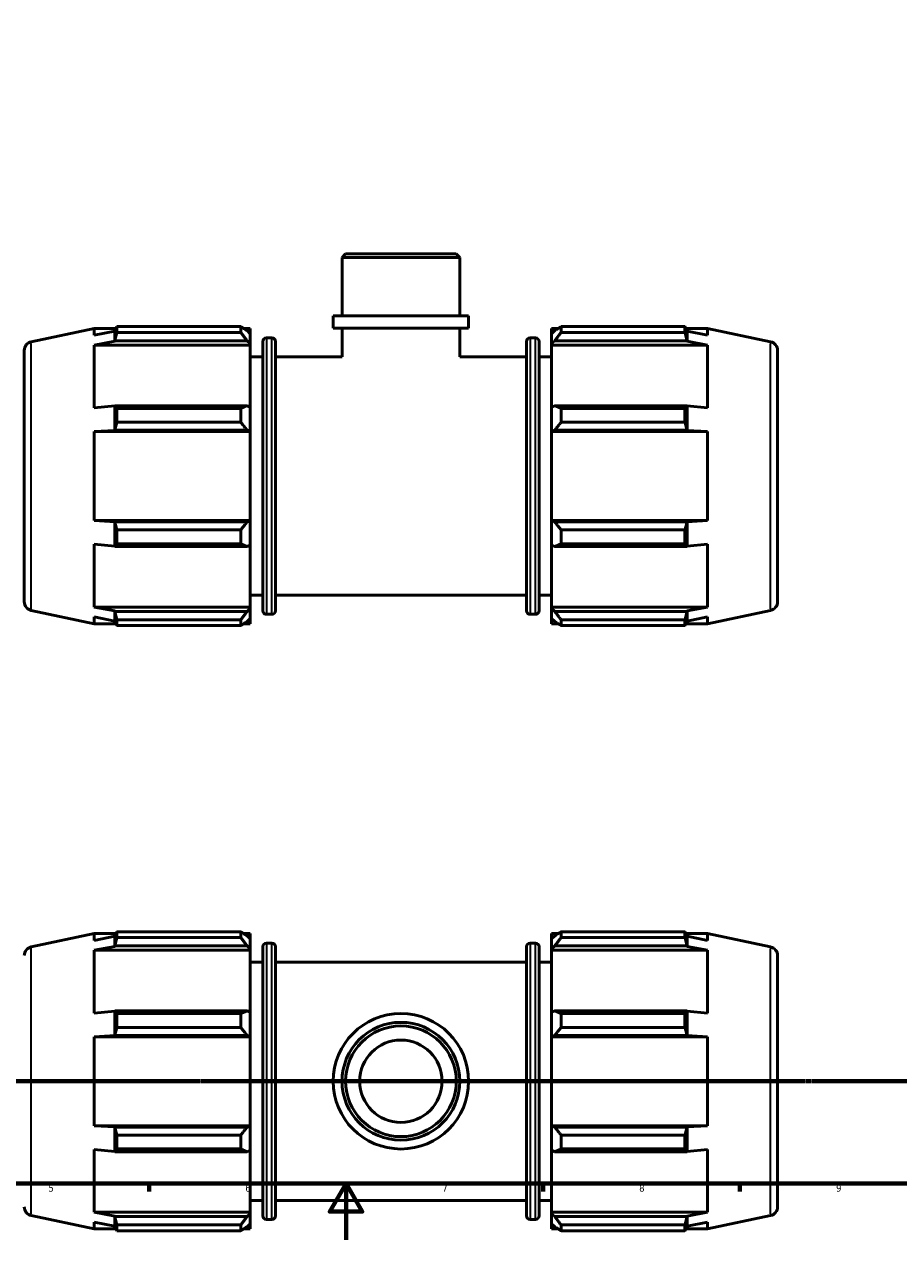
# Model space of a CAD drawing. Header units: millimetres. Extents: x 0 to 931, y 0 to 865.
# Tile 2 of 6: x 306 to 617, y 0 to 432. Entities that reach past the tile are written whole.
import ezdxf

# ---------------------------------------------------------------- set-up
doc = ezdxf.new("R2010")
doc.units = ezdxf.units.MM
doc.linetypes.add('CHAIN', pattern=[0.7087, 0.4724, -0.0591, 0.1181, -0.0591])
for name, color, linetype, lineweight in [('Border (ISO)', 7, 'Continuous', 70), ('Section Line (ISO)', 7, 'CHAIN', 70), ('Visible (ISO)', 7, 'Continuous', 50), ('Visible Narrow (ISO)', 7, 'Continuous', 35)]:
    doc.layers.add(name, color=color, linetype=linetype, lineweight=lineweight)
doc.styles.add('Label Text (ISO)', font='tahoma.ttf')
doc.styles.add('Note Text (ISO)', font='tahoma.ttf')

# ---------------------------------------------------------------- blocks, each defined once
blk = doc.blocks.new('Borders Default Border')
at = {"layer": 'Border (ISO)'}
for p, q in [((350.42, 20), (350.42, 17.1)), ((490.58, 20), (490.58, 17.1)), ((560.67, 20), (560.67, 17.1))]:
    blk.add_line(p, q, dxfattribs=at)
at = {"layer": 'Border (ISO)', "flags": 128}
for points in [[(20, 20), (20, 574), (821, 574), (821, 20), (20, 20)], [(420.5, 0), (420.5, 20), (414.73, 10), (426.27, 10), (420.5, 20)]]:
    blk.add_lwpolyline(points, dxfattribs=at)
at = {"layer": 'Border (ISO)', "color": 232, "true_color": 0xca0064, "char_height": 2.5, "attachment_point": 7, "style": 'Note Text (ISO)'}
for s, insert in [('5', (314.64, 17.05)), ('6', (384.66, 17.05)), ('7', (454.77, 17.1)), ('8', (524.81, 17.04)), ('9', (594.88, 17.05))]:
    blk.add_mtext(s, dxfattribs=dict(at, insert=insert))
blk = doc.blocks.new('2dTransSection0')
at = {"layer": 'Section Line (ISO)', "linetype": 'CHAIN'}
blk.add_line((180.86, 56.35), (765.34, 56.35), dxfattribs=at)
at = {"layer": 'Section Line (ISO)', "linetype": 'Continuous', "lineweight": 140}
for p, q in [((180.86, 56.35), (191.65, 56.35)), ((754.55, 56.35), (765.34, 56.35))]:
    blk.add_line(p, q, dxfattribs=at)
at = {"layer": 'Section Line (ISO)', "linetype": 'Continuous'}
for p, q in [((186.25, 56.35), (185.75, 53.85)), ((186.25, 53.85), (186.25, 56.35)), ((186.75, 53.85), (186.25, 56.35)), ((759.95, 56.35), (759.45, 53.85)), ((759.95, 53.85), (759.95, 56.35)), ((760.45, 53.85), (759.95, 56.35)), ((185.75, 53.85), (186.75, 53.85)), ((186.25, 48.99), (186.25, 53.85)), ((759.45, 53.85), (760.45, 53.85)), ((759.95, 48.99), (759.95, 53.85))]:
    blk.add_line(p, q, dxfattribs=at)
at = {"layer": 'Section Line (ISO)', "linetype": 'Continuous', "flags": 128}
for points in [[(186.75, 53.85), (186.25, 56.35), (185.75, 53.85), (186.75, 53.85)], [(760.45, 53.85), (759.95, 56.35), (759.45, 53.85), (760.45, 53.85)]]:
    blk.add_lwpolyline(points, dxfattribs=at)
at = {"layer": 'Section Line (ISO)'}
for points in [[(186.75, 53.85), (186.25, 56.35), (185.75, 53.85), (186.75, 53.85)], [(760.45, 53.85), (759.95, 56.35), (759.45, 53.85), (760.45, 53.85)]]:
    blk.add_solid(points, dxfattribs=at)
at = {"layer": 'Section Line (ISO)', "char_height": 3.5, "attachment_point": 7, "style": 'Label Text (ISO)'}
for insert in [(185.19, 44.35), (758.88, 44.35)]:
    blk.add_mtext('B', dxfattribs=dict(at, insert=insert))

msp = doc.modelspace()

# ---------------------------------------------------------------- linework, layer by layer
at = {"layer": 'Visible (ISO)'}
for p, q in [((420.334, 350.598), (419.076, 349.341)), ((420.334, 350.598), (459.729, 350.598)), ((459.729, 350.598), (460.986, 349.341)), ((460.986, 349.341), (419.076, 349.341)), ((419.076, 328.598), (419.076, 349.341)), ((460.986, 328.598), (460.986, 349.341)), ((464.129, 328.598), (415.933, 328.598)), ((415.933, 324.198), (415.933, 328.598)), ((464.129, 324.198), (464.129, 328.598)), ((338.976, 324.761), (383.041, 324.761)), ((338.976, 322.718), (338.976, 324.761)), ((383.041, 322.718), (383.041, 324.761)), ((497.021, 324.761), (497.021, 322.718)), ((497.021, 324.761), (541.087, 324.761)), ((541.087, 322.718), (541.087, 324.761)), ((308.526, 319.379), (330.942, 324.143)), ((330.942, 324.143), (330.942, 321.711)), ((330.942, 324.143), (338.656, 324.143)), ((338.191, 323.181), (330.942, 321.711)), ((338.241, 323.328), (338.191, 323.181)), ((338.191, 319.573), (338.191, 323.181)), ((383.041, 322.718), (338.976, 322.718)), ((384.026, 324.143), (386.431, 324.143)), ((386.431, 322.25), (385.301, 323.328)), ((386.431, 322.25), (386.431, 324.143)), ((386.431, 322.25), (386.431, 318.707)), ((392.158, 320.753), (394.105, 320.753)), ((464.129, 324.198), (415.933, 324.198)), ((419.076, 313.973), (419.076, 324.198)), ((460.986, 313.973), (460.986, 324.198)), ((485.958, 320.753), (487.905, 320.753)), ((493.631, 324.143), (493.631, 322.25)), ((493.631, 324.143), (496.037, 324.143)), ((494.761, 323.328), (493.631, 322.25)), ((493.631, 318.707), (493.631, 322.25)), ((541.087, 322.718), (497.021, 322.718)), ((541.407, 324.143), (549.12, 324.143)), ((541.871, 323.181), (541.821, 323.328)), ((541.871, 319.573), (541.871, 323.181)), ((549.12, 321.711), (541.871, 323.181)), ((571.536, 319.379), (549.12, 324.143)), ((549.12, 321.711), (549.12, 324.143)), ((306.031, 316.297), (306.031, 226.899)), ((330.942, 318.206), (338.191, 319.573)), ((330.942, 318.206), (330.942, 295.861)), ((386.431, 318.206), (330.942, 318.206)), ((338.191, 319.573), (338.241, 319.71)), ((338.241, 319.71), (385.301, 319.71)), ((385.301, 319.71), (386.431, 318.707)), ((386.431, 318.707), (386.431, 318.206)), ((386.431, 296.122), (386.431, 318.206)), ((390.898, 223.703), (390.898, 319.493)), ((395.365, 319.493), (395.365, 223.703)), ((484.698, 223.703), (484.698, 319.493)), ((489.165, 319.493), (489.165, 223.703)), ((493.631, 318.707), (494.761, 319.71)), ((493.631, 318.206), (493.631, 318.707)), ((493.631, 318.206), (493.631, 296.122)), ((493.631, 318.206), (549.12, 318.206)), ((494.761, 319.71), (541.821, 319.71)), ((541.821, 319.71), (541.871, 319.573)), ((541.871, 319.573), (549.12, 318.206)), ((549.12, 295.861), (549.12, 318.206)), ((574.031, 316.297), (574.031, 226.899)), ((386.431, 313.973), (390.898, 313.973)), ((395.365, 313.973), (419.076, 313.973)), ((460.986, 313.973), (484.698, 313.973)), ((489.165, 313.973), (493.631, 313.973)), ((338.191, 296.572), (330.942, 295.861)), ((338.241, 296.643), (338.191, 296.572)), ((338.191, 287.862), (338.191, 296.572)), ((385.301, 296.643), (338.241, 296.643)), ((338.976, 295.662), (383.041, 295.662)), ((338.976, 290.729), (338.976, 295.662)), ((383.041, 290.729), (383.041, 295.662)), ((386.431, 296.122), (385.301, 296.643)), ((386.431, 296.122), (386.431, 287.569)), ((494.761, 296.643), (493.631, 296.122)), ((493.631, 287.569), (493.631, 296.122)), ((541.821, 296.643), (494.761, 296.643)), ((497.021, 295.662), (497.021, 290.729)), ((497.021, 295.662), (541.087, 295.662)), ((541.087, 290.729), (541.087, 295.662)), ((541.871, 296.572), (541.821, 296.643)), ((541.871, 287.862), (541.871, 296.572)), ((549.12, 295.861), (541.871, 296.572)), ((383.041, 290.729), (338.976, 290.729)), ((541.087, 290.729), (497.021, 290.729)), ((330.942, 287.399), (338.191, 287.862)), ((386.431, 287.399), (330.942, 287.399)), ((330.942, 287.399), (330.942, 255.798)), ((338.191, 287.862), (338.241, 287.908)), ((338.241, 287.908), (385.301, 287.908)), ((385.301, 287.908), (386.431, 287.569)), ((386.431, 287.569), (386.431, 287.399)), ((386.431, 255.798), (386.431, 287.399)), ((493.631, 287.569), (494.761, 287.908)), ((493.631, 287.399), (493.631, 287.569)), ((493.631, 287.399), (493.631, 255.798)), ((493.631, 287.399), (549.12, 287.399)), ((494.761, 287.908), (541.821, 287.908)), ((541.821, 287.908), (541.871, 287.862)), ((541.871, 287.862), (549.12, 287.399)), ((549.12, 255.798), (549.12, 287.399)), ((386.431, 255.798), (330.942, 255.798)), ((338.191, 255.334), (330.942, 255.798)), ((338.241, 255.288), (338.191, 255.334)), ((338.191, 246.624), (338.191, 255.334)), ((385.301, 255.288), (338.241, 255.288)), ((386.431, 255.628), (385.301, 255.288)), ((386.431, 255.798), (386.431, 255.628)), ((386.431, 255.628), (386.431, 247.075)), ((493.631, 255.628), (493.631, 255.798)), ((493.631, 255.798), (549.12, 255.798)), ((494.761, 255.288), (493.631, 255.628)), ((493.631, 247.075), (493.631, 255.628)), ((541.821, 255.288), (494.761, 255.288)), ((541.871, 255.334), (541.821, 255.288)), ((549.12, 255.798), (541.871, 255.334)), ((541.871, 246.624), (541.871, 255.334)), ((338.976, 252.467), (383.041, 252.467)), ((338.976, 247.534), (338.976, 252.467)), ((383.041, 247.534), (383.041, 252.467)), ((497.021, 252.467), (497.021, 247.534)), ((497.021, 252.467), (541.087, 252.467)), ((541.087, 247.534), (541.087, 252.467)), ((330.942, 247.336), (338.191, 246.624)), ((330.942, 247.336), (330.942, 224.99)), ((338.191, 246.624), (338.241, 246.553)), ((338.241, 246.553), (385.301, 246.553)), ((383.041, 247.534), (338.976, 247.534)), ((385.301, 246.553), (386.431, 247.075)), ((386.431, 224.99), (386.431, 247.075)), ((493.631, 247.075), (494.761, 246.553)), ((493.631, 247.075), (493.631, 224.99)), ((494.761, 246.553), (541.821, 246.553)), ((541.087, 247.534), (497.021, 247.534)), ((541.821, 246.553), (541.871, 246.624)), ((541.871, 246.624), (549.12, 247.336)), ((549.12, 224.99), (549.12, 247.336)), ((386.431, 229.223), (390.898, 229.223)), ((395.365, 229.223), (484.698, 229.223)), ((489.165, 229.223), (493.631, 229.223)), ((386.431, 224.99), (330.942, 224.99)), ((338.191, 223.623), (330.942, 224.99)), ((386.431, 224.99), (386.431, 224.489)), ((493.631, 224.489), (493.631, 224.99)), ((493.631, 224.99), (549.12, 224.99)), ((549.12, 224.99), (541.871, 223.623)), ((308.526, 223.818), (330.942, 219.053)), ((330.942, 221.485), (338.191, 220.016)), ((330.942, 221.485), (330.942, 219.053)), ((338.241, 223.487), (338.191, 223.623)), ((338.191, 220.016), (338.191, 223.623)), ((385.301, 223.487), (338.241, 223.487)), ((338.976, 220.479), (383.041, 220.479)), ((338.976, 218.436), (338.976, 220.479)), ((383.041, 218.436), (383.041, 220.479)), ((386.431, 224.489), (385.301, 223.487)), ((385.301, 219.869), (386.431, 220.946)), ((386.431, 224.489), (386.431, 220.946)), ((386.431, 219.053), (386.431, 220.946)), ((392.158, 222.443), (394.105, 222.443)), ((485.958, 222.443), (487.905, 222.443)), ((494.761, 223.487), (493.631, 224.489)), ((493.631, 220.946), (493.631, 224.489)), ((493.631, 220.946), (494.761, 219.869)), ((493.631, 220.946), (493.631, 219.053)), ((541.821, 223.487), (494.761, 223.487)), ((497.021, 220.479), (497.021, 218.436)), ((497.021, 220.479), (541.087, 220.479)), ((541.087, 218.436), (541.087, 220.479)), ((541.871, 223.623), (541.821, 223.487)), ((541.871, 220.016), (541.871, 223.623)), ((541.871, 220.016), (549.12, 221.485)), ((571.536, 223.818), (549.12, 219.053)), ((549.12, 219.053), (549.12, 221.485)), ((330.942, 219.053), (338.656, 219.053)), ((338.191, 220.016), (338.241, 219.869)), ((383.041, 218.436), (338.976, 218.436)), ((384.026, 219.053), (386.431, 219.053)), ((493.631, 219.053), (496.037, 219.053)), ((541.087, 218.436), (497.021, 218.436)), ((541.407, 219.053), (549.12, 219.053)), ((541.821, 219.869), (541.871, 220.016)), ((308.526, 104.13), (330.942, 108.895)), ((330.942, 108.895), (330.942, 106.463)), ((330.942, 108.895), (338.656, 108.895)), ((338.241, 108.079), (338.191, 107.932)), ((338.976, 109.512), (383.041, 109.512)), ((338.976, 107.469), (338.976, 109.512)), ((383.041, 107.469), (383.041, 109.512)), ((384.026, 108.895), (386.431, 108.895)), ((386.431, 107.002), (385.301, 108.079)), ((386.431, 107.002), (386.431, 108.895)), ((493.631, 108.895), (493.631, 107.002)), ((493.631, 108.895), (496.037, 108.895)), ((494.761, 108.079), (493.631, 107.002)), ((497.021, 109.512), (497.021, 107.469)), ((497.021, 109.512), (541.087, 109.512)), ((541.087, 107.469), (541.087, 109.512)), ((541.407, 108.895), (549.12, 108.895)), ((541.871, 107.932), (541.821, 108.079)), ((571.536, 104.13), (549.12, 108.895)), ((549.12, 106.463), (549.12, 108.895)), ((338.191, 107.932), (330.942, 106.463)), ((330.942, 102.958), (338.191, 104.324)), ((338.191, 104.324), (338.191, 107.932)), ((338.191, 104.324), (338.241, 104.461)), ((338.241, 104.461), (385.301, 104.461)), ((383.041, 107.469), (338.976, 107.469)), ((385.301, 104.461), (386.431, 103.459)), ((386.431, 107.002), (386.431, 103.459)), ((390.898, 8.455), (390.898, 104.245)), ((392.158, 105.505), (394.105, 105.505)), ((395.365, 104.245), (395.365, 8.455)), ((484.698, 8.455), (484.698, 104.245)), ((485.958, 105.505), (487.905, 105.505)), ((489.165, 104.245), (489.165, 8.455)), ((493.631, 103.459), (493.631, 107.002)), ((493.631, 103.459), (494.761, 104.461)), ((494.761, 104.461), (541.821, 104.461)), ((541.087, 107.469), (497.021, 107.469)), ((541.821, 104.461), (541.871, 104.324)), ((541.871, 104.324), (541.871, 107.932)), ((549.12, 106.463), (541.871, 107.932)), ((541.871, 104.324), (549.12, 102.958)), ((386.431, 102.958), (330.942, 102.958)), ((330.942, 102.958), (330.942, 80.612)), ((386.431, 103.459), (386.431, 102.958)), ((386.431, 80.873), (386.431, 102.958)), ((493.631, 102.958), (493.631, 103.459)), ((493.631, 102.958), (493.631, 80.873)), ((493.631, 102.958), (549.12, 102.958)), ((549.12, 80.612), (549.12, 102.958)), ((574.031, 101.049), (574.031, 11.65)), ((386.431, 98.725), (390.898, 98.725)), ((395.365, 98.725), (484.698, 98.725)), ((489.165, 98.725), (493.631, 98.725)), ((338.191, 81.324), (330.942, 80.612)), ((338.241, 81.395), (338.191, 81.324)), ((338.191, 72.614), (338.191, 81.324)), ((385.301, 81.395), (338.241, 81.395)), ((338.976, 80.413), (383.041, 80.413)), ((338.976, 75.481), (338.976, 80.413)), ((383.041, 75.481), (383.041, 80.413)), ((386.431, 80.873), (385.301, 81.395)), ((386.431, 80.873), (386.431, 72.32)), ((494.761, 81.395), (493.631, 80.873)), ((493.631, 72.32), (493.631, 80.873)), ((541.821, 81.395), (494.761, 81.395)), ((497.021, 80.413), (497.021, 75.481)), ((497.021, 80.413), (541.087, 80.413)), ((541.087, 75.481), (541.087, 80.413)), ((541.871, 81.324), (541.821, 81.395)), ((541.871, 72.614), (541.871, 81.324)), ((549.12, 80.612), (541.871, 81.324)), ((383.041, 75.481), (338.976, 75.481)), ((541.087, 75.481), (497.021, 75.481)), ((330.942, 72.15), (338.191, 72.614)), ((386.431, 72.15), (330.942, 72.15)), ((330.942, 72.15), (330.942, 40.549)), ((338.191, 72.614), (338.241, 72.66)), ((338.241, 72.66), (385.301, 72.66)), ((385.301, 72.66), (386.431, 72.32)), ((386.431, 72.32), (386.431, 72.15)), ((386.431, 40.549), (386.431, 72.15)), ((493.631, 72.32), (494.761, 72.66)), ((493.631, 72.15), (493.631, 72.32)), ((493.631, 72.15), (493.631, 40.549)), ((493.631, 72.15), (549.12, 72.15)), ((494.761, 72.66), (541.821, 72.66)), ((541.821, 72.66), (541.871, 72.614)), ((541.871, 72.614), (549.12, 72.15)), ((549.12, 40.549), (549.12, 72.15)), ((338.191, 40.086), (330.942, 40.549)), ((386.431, 40.549), (330.942, 40.549)), ((338.241, 40.039), (338.191, 40.086)), ((338.191, 31.376), (338.191, 40.086)), ((385.301, 40.039), (338.241, 40.039)), ((386.431, 40.379), (385.301, 40.039)), ((386.431, 40.549), (386.431, 40.379)), ((386.431, 40.379), (386.431, 31.826)), ((493.631, 40.379), (493.631, 40.549)), ((493.631, 40.549), (549.12, 40.549)), ((494.761, 40.039), (493.631, 40.379)), ((493.631, 31.826), (493.631, 40.379)), ((541.821, 40.039), (494.761, 40.039)), ((541.871, 40.086), (541.821, 40.039)), ((549.12, 40.549), (541.871, 40.086)), ((541.871, 31.376), (541.871, 40.086)), ((338.976, 37.218), (383.041, 37.218)), ((338.976, 32.286), (338.976, 37.218)), ((383.041, 32.286), (383.041, 37.218)), ((497.021, 37.218), (497.021, 32.286)), ((497.021, 37.218), (541.087, 37.218)), ((541.087, 32.286), (541.087, 37.218)), ((330.942, 32.087), (330.942, 9.742)), ((330.942, 32.087), (338.191, 31.376)), ((338.191, 31.376), (338.241, 31.304)), ((338.241, 31.304), (385.301, 31.304)), ((383.041, 32.286), (338.976, 32.286)), ((385.301, 31.304), (386.431, 31.826)), ((386.431, 9.742), (386.431, 31.826)), ((493.631, 31.826), (494.761, 31.304)), ((493.631, 31.826), (493.631, 9.742)), ((494.761, 31.304), (541.821, 31.304)), ((541.087, 32.286), (497.021, 32.286)), ((541.821, 31.304), (541.871, 31.376)), ((541.871, 31.376), (549.12, 32.087)), ((549.12, 9.742), (549.12, 32.087)), ((386.431, 13.975), (390.898, 13.975)), ((395.365, 13.975), (484.698, 13.975)), ((489.165, 13.975), (493.631, 13.975)), ((386.431, 9.742), (330.942, 9.742)), ((338.191, 8.375), (330.942, 9.742)), ((386.431, 9.24), (385.301, 8.238)), ((386.431, 9.742), (386.431, 9.24)), ((386.431, 9.24), (386.431, 5.698)), ((493.631, 9.24), (493.631, 9.742)), ((493.631, 9.742), (549.12, 9.742)), ((493.631, 5.698), (493.631, 9.24)), ((494.761, 8.238), (493.631, 9.24)), ((549.12, 9.742), (541.871, 8.375)), ((308.526, 8.569), (330.942, 3.805)), ((330.942, 6.237), (338.191, 4.767)), ((330.942, 6.237), (330.942, 3.805)), ((338.241, 8.238), (338.191, 8.375)), ((338.191, 4.767), (338.191, 8.375)), ((338.191, 4.767), (338.241, 4.62)), ((385.301, 8.238), (338.241, 8.238)), ((338.976, 5.23), (383.041, 5.23)), ((338.976, 3.187), (338.976, 5.23)), ((383.041, 3.187), (383.041, 5.23)), ((385.301, 4.62), (386.431, 5.698)), ((386.431, 3.805), (386.431, 5.698)), ((392.158, 7.195), (394.105, 7.195)), ((485.958, 7.195), (487.905, 7.195)), ((493.631, 5.698), (494.761, 4.62)), ((493.631, 5.698), (493.631, 3.805)), ((541.821, 8.238), (494.761, 8.238)), ((497.021, 5.23), (497.021, 3.187)), ((497.021, 5.23), (541.087, 5.23)), ((541.087, 3.187), (541.087, 5.23)), ((541.871, 8.375), (541.821, 8.238)), ((541.821, 4.62), (541.871, 4.767)), ((541.871, 4.767), (541.871, 8.375)), ((541.871, 4.767), (549.12, 6.237)), ((571.536, 8.569), (549.12, 3.805)), ((549.12, 3.805), (549.12, 6.237)), ((330.942, 3.805), (338.656, 3.805)), ((383.041, 3.187), (338.976, 3.187)), ((384.026, 3.805), (386.431, 3.805)), ((493.631, 3.805), (496.037, 3.805)), ((541.087, 3.187), (497.021, 3.187)), ((541.407, 3.805), (549.12, 3.805))]:
    msp.add_line(p, q, dxfattribs=at)
for radius in [24.098, 20.955, 19.698, 14.668]:
    msp.add_circle((440.031, 56.35), radius, dxfattribs=at)
for centre, radius, start, end in [((392.158, 319.493), 1.26, 90, 180), ((394.105, 319.493), 1.26, 0, 90), ((485.958, 319.493), 1.26, 90, 180), ((487.905, 319.493), 1.26, 0, 90), ((309.181, 316.297), 3.15, 102, 180), ((570.881, 316.297), 3.15, 0, 78), ((309.181, 226.899), 3.15, 180, 258), ((570.881, 226.899), 3.15, 282, 0), ((392.158, 223.703), 1.26, 180, 270), ((394.105, 223.703), 1.26, 270, 0), ((485.958, 223.703), 1.26, 180, 270), ((487.905, 223.703), 1.26, 270, 0), ((309.181, 101.049), 3.15, 102, 180), ((392.158, 104.245), 1.26, 90, 180), ((394.105, 104.245), 1.26, 0, 90), ((485.958, 104.245), 1.26, 90, 180), ((487.905, 104.245), 1.26, 0, 90), ((570.881, 101.049), 3.15, 0, 78), ((309.181, 11.65), 3.15, 180, 258), ((570.881, 11.65), 3.15, 282, 0), ((392.158, 8.455), 1.26, 180, 270), ((394.105, 8.455), 1.26, 270, 0), ((485.958, 8.455), 1.26, 180, 270), ((487.905, 8.455), 1.26, 270, 0)]:
    msp.add_arc(centre, radius, start, end, dxfattribs=at)
for points, weights in [([(338.241, 323.328), (338.594, 324.03), (338.976, 324.761)], [1.00005819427, 1.00043752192, 1]), ([(385.301, 323.328), (384.216, 324.03), (383.041, 324.761)], [1.0056418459, 1.01077089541, 1.01509677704]), ([(497.021, 324.761), (495.846, 324.03), (494.761, 323.328)], [1.01509677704, 1.01077089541, 1.0056418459]), ([(541.087, 324.761), (541.469, 324.03), (541.821, 323.328)], [1, 1.00043752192, 1.00005819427]), ([(338.976, 322.718), (338.594, 321.183), (338.241, 319.71)], [1, 1.00043752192, 1.00005819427]), ([(383.041, 322.718), (384.216, 321.183), (385.301, 319.71)], [1.01509677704, 1.01077089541, 1.0056418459]), ([(494.761, 319.71), (495.846, 321.183), (497.021, 322.718)], [1.0056418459, 1.01077089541, 1.01509677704]), ([(541.821, 319.71), (541.469, 321.183), (541.087, 322.718)], [1.00005819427, 1.00043752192, 1]), ([(338.241, 296.643), (338.594, 296.163), (338.976, 295.662)], [1.00005819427, 1.00043752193, 1]), ([(385.301, 296.643), (384.216, 296.163), (383.041, 295.662)], [1.0056418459, 1.01077089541, 1.01509677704]), ([(497.021, 295.662), (495.846, 296.163), (494.761, 296.643)], [1.01509677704, 1.01077089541, 1.0056418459]), ([(541.087, 295.662), (541.469, 296.163), (541.821, 296.643)], [1, 1.00043752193, 1.00005819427]), ([(338.976, 290.729), (338.594, 289.29), (338.241, 287.908)], [1, 1.00043752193, 1.00005819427]), ([(383.041, 290.729), (384.216, 289.29), (385.301, 287.908)], [1.01509677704, 1.01077089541, 1.0056418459]), ([(494.761, 287.908), (495.846, 289.29), (497.021, 290.729)], [1.0056418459, 1.01077089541, 1.01509677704]), ([(541.821, 287.908), (541.469, 289.29), (541.087, 290.729)], [1.00005819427, 1.00043752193, 1]), ([(338.241, 255.288), (338.594, 253.906), (338.976, 252.467)], [1.00005819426, 1.00043752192, 1]), ([(385.301, 255.288), (384.216, 253.906), (383.041, 252.467)], [1.0056418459, 1.01077089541, 1.01509677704]), ([(497.021, 252.467), (495.846, 253.906), (494.761, 255.288)], [1.01509677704, 1.01077089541, 1.0056418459]), ([(541.087, 252.467), (541.469, 253.906), (541.821, 255.288)], [1, 1.00043752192, 1.00005819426]), ([(338.976, 247.534), (338.594, 247.034), (338.241, 246.553)], [1, 1.00043752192, 1.00005819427]), ([(383.041, 247.534), (384.216, 247.034), (385.301, 246.553)], [1.01509677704, 1.01077089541, 1.0056418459]), ([(494.761, 246.553), (495.846, 247.034), (497.021, 247.534)], [1.0056418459, 1.01077089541, 1.01509677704]), ([(541.821, 246.553), (541.469, 247.034), (541.087, 247.534)], [1.00005819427, 1.00043752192, 1]), ([(338.241, 223.487), (338.594, 222.013), (338.976, 220.479)], [1.00005819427, 1.00043752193, 1]), ([(385.301, 223.487), (384.216, 222.013), (383.041, 220.479)], [1.0056418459, 1.01077089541, 1.01509677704]), ([(497.021, 220.479), (495.846, 222.013), (494.761, 223.487)], [1.01509677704, 1.01077089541, 1.0056418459]), ([(541.087, 220.479), (541.469, 222.013), (541.821, 223.487)], [1, 1.00043752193, 1.00005819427]), ([(338.976, 218.436), (338.594, 219.167), (338.241, 219.869)], [1, 1.00043752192, 1.00005819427]), ([(383.041, 218.436), (384.216, 219.167), (385.301, 219.869)], [1.01509677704, 1.01077089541, 1.0056418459]), ([(494.761, 219.869), (495.846, 219.167), (497.021, 218.436)], [1.0056418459, 1.01077089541, 1.01509677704]), ([(541.821, 219.869), (541.469, 219.167), (541.087, 218.436)], [1.00005819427, 1.00043752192, 1]), ([(338.241, 108.079), (338.594, 108.781), (338.976, 109.512)], [1.00005819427, 1.00043752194, 1]), ([(385.301, 108.079), (384.216, 108.781), (383.041, 109.512)], [1.0056418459, 1.01077089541, 1.01509677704]), ([(497.021, 109.512), (495.846, 108.781), (494.761, 108.079)], [1.01509677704, 1.01077089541, 1.0056418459]), ([(541.087, 109.512), (541.469, 108.781), (541.821, 108.079)], [1, 1.00043752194, 1.00005819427]), ([(338.976, 107.469), (338.594, 105.934), (338.241, 104.461)], [1, 1.00043752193, 1.00005819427]), ([(383.041, 107.469), (384.216, 105.934), (385.301, 104.461)], [1.01509677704, 1.01077089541, 1.0056418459]), ([(494.761, 104.461), (495.846, 105.934), (497.021, 107.469)], [1.0056418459, 1.01077089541, 1.01509677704]), ([(541.821, 104.461), (541.469, 105.934), (541.087, 107.469)], [1.00005819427, 1.00043752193, 1]), ([(338.241, 81.395), (338.594, 80.914), (338.976, 80.413)], [1.00005819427, 1.00043752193, 1]), ([(385.301, 81.395), (384.216, 80.914), (383.041, 80.413)], [1.0056418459, 1.01077089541, 1.01509677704]), ([(497.021, 80.413), (495.846, 80.914), (494.761, 81.395)], [1.01509677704, 1.01077089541, 1.0056418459]), ([(541.087, 80.413), (541.469, 80.914), (541.821, 81.395)], [1, 1.00043752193, 1.00005819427]), ([(338.976, 75.481), (338.594, 74.042), (338.241, 72.66)], [1, 1.00043752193, 1.00005819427]), ([(383.041, 75.481), (384.216, 74.042), (385.301, 72.66)], [1.01509677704, 1.01077089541, 1.0056418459]), ([(494.761, 72.66), (495.846, 74.042), (497.021, 75.481)], [1.0056418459, 1.01077089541, 1.01509677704]), ([(541.821, 72.66), (541.469, 74.042), (541.087, 75.481)], [1.00005819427, 1.00043752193, 1]), ([(338.241, 40.039), (338.594, 38.658), (338.976, 37.218)], [1.00005819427, 1.00043752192, 1]), ([(385.301, 40.039), (384.216, 38.658), (383.041, 37.218)], [1.0056418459, 1.01077089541, 1.01509677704]), ([(497.021, 37.218), (495.846, 38.658), (494.761, 40.039)], [1.01509677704, 1.01077089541, 1.0056418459]), ([(541.087, 37.218), (541.469, 38.658), (541.821, 40.039)], [1, 1.00043752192, 1.00005819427]), ([(338.976, 32.286), (338.594, 31.785), (338.241, 31.304)], [1, 1.00043752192, 1.00005819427]), ([(383.041, 32.286), (384.216, 31.785), (385.301, 31.304)], [1.01509677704, 1.01077089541, 1.0056418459]), ([(494.761, 31.304), (495.846, 31.785), (497.021, 32.286)], [1.0056418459, 1.01077089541, 1.01509677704]), ([(541.821, 31.304), (541.469, 31.785), (541.087, 32.286)], [1.00005819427, 1.00043752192, 1]), ([(338.241, 8.238), (338.594, 6.765), (338.976, 5.23)], [1.00005819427, 1.00043752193, 1]), ([(338.976, 3.187), (338.594, 3.918), (338.241, 4.62)], [1, 1.00043752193, 1.00005819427]), ([(385.301, 8.238), (384.216, 6.765), (383.041, 5.23)], [1.0056418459, 1.01077089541, 1.01509677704]), ([(383.041, 3.187), (384.216, 3.918), (385.301, 4.62)], [1.01509677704, 1.01077089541, 1.0056418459]), ([(497.021, 5.23), (495.846, 6.765), (494.761, 8.238)], [1.01509677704, 1.01077089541, 1.0056418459]), ([(494.761, 4.62), (495.846, 3.918), (497.021, 3.187)], [1.0056418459, 1.01077089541, 1.01509677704]), ([(541.087, 5.23), (541.469, 6.765), (541.821, 8.238)], [1, 1.00043752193, 1.00005819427]), ([(541.821, 4.62), (541.469, 3.918), (541.087, 3.187)], [1.00005819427, 1.00043752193, 1])]:
    msp.add_rational_spline(points, weights, degree=2, dxfattribs=at)
at = {"layer": 'Visible Narrow (ISO)'}
for p, q in [((392.158, 320.148), (392.158, 223.048)), ((394.105, 223.048), (394.105, 320.148)), ((485.958, 320.148), (485.958, 223.048)), ((487.905, 223.048), (487.905, 320.148)), ((308.526, 224.406), (308.526, 318.79)), ((571.536, 224.406), (571.536, 318.79)), ((392.158, 104.899), (392.158, 7.8)), ((394.105, 7.8), (394.105, 104.899)), ((485.958, 104.899), (485.958, 7.8)), ((487.905, 7.8), (487.905, 104.899)), ((308.526, 9.158), (308.526, 103.542)), ((571.536, 9.158), (571.536, 103.542))]:
    msp.add_line(p, q, dxfattribs=at)

# ---------------------------------------------------------------- block references
msp.add_blockref('Borders Default Border', (0, 0))
at = {"layer": 'Section Line (ISO)'}
msp.add_blockref('2dTransSection0', (0, 0), dxfattribs=at)

doc.saveas('drawing.dxf')
